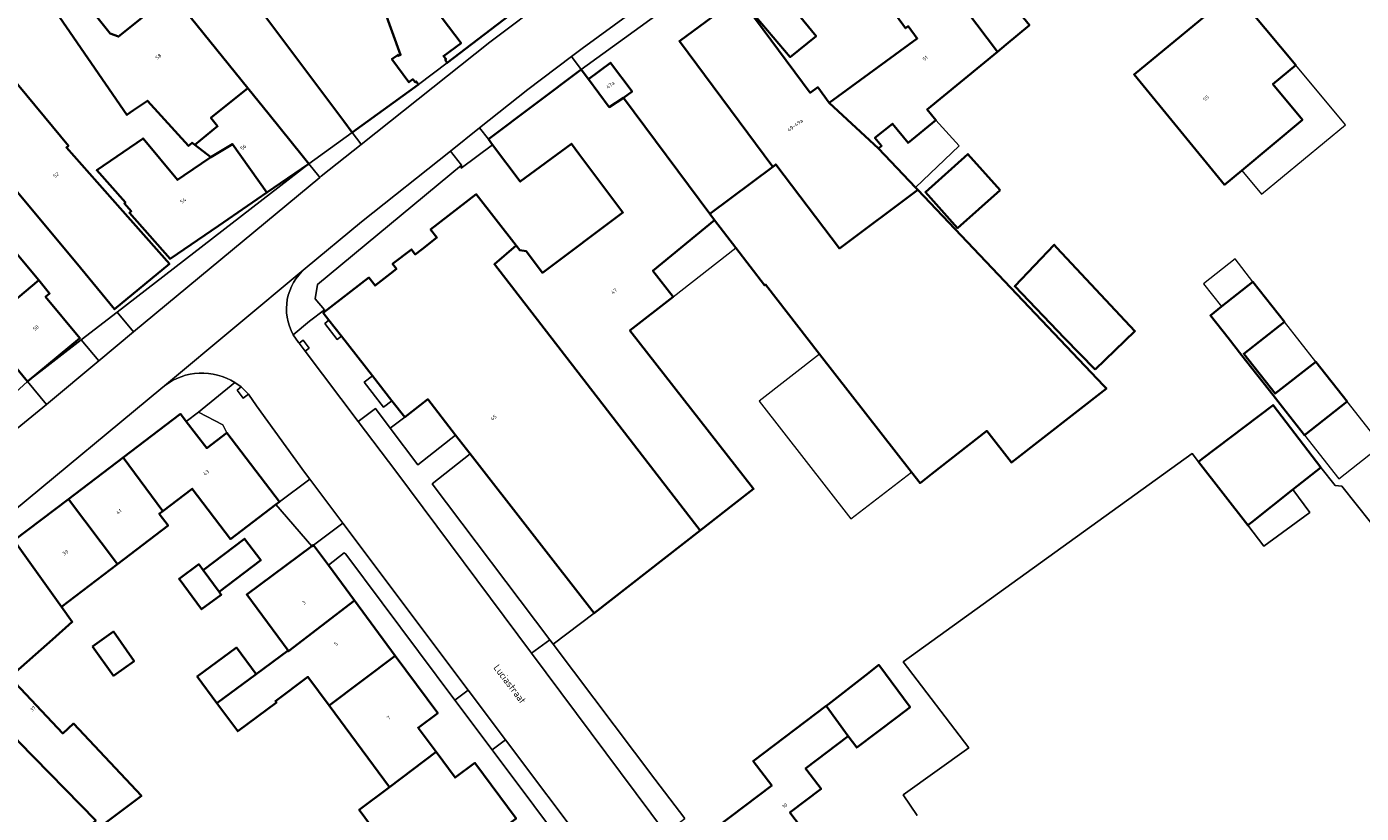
# Model space of a CAD drawing. Header units: metres. Extents: x 183400 to 185591, y 327112 to 329102.
# Tile 28 of 107: x 183898 to 184029, y 327821 to 327898. Entities that reach past the tile are written whole.
import ezdxf

# ---------------------------------------------------------------- set-up
doc = ezdxf.new("R2010")
doc.units = ezdxf.units.M
for name, color, linetype, lineweight in [('B-WE-GR-BOS-GV', 40, 'Continuous', 13), ('B-WE-GR-GROENVOORZIENING-GV', 80, 'Continuous', 18), ('B-WE-OG-BEBOUWING-GV', 7, 'Continuous', 35), ('B-WE-OG-BEBOUWING_HUISNUMMER-T18', 10, 'Continuous', 18), ('B-WE-OG-BEBOUWING_LUIFEL-GV', 7, 'Continuous', 18), ('B-WE-OG-BEBOUWING_STRAATNAAM-T35', 50, 'Continuous', 35), ('B-WE-OG-TERREIN_ERF-GV', 7, 'Continuous', 18), ('B-WE-VH-VERHARDING_ASFALT-GV', 252, 'Continuous', 18), ('B-WE-VH-VERHARDING_BETON-GV', 252, 'Continuous', 18), ('B-WE-VH-VERHARDING_BETONSTRAATSTEEN-GV', 252, 'Continuous', 18), ('B-WE-VH-VERHARDING_TEGEL-GV', 252, 'Continuous', 18)]:
    doc.layers.add(name, color=color, linetype=linetype, lineweight=lineweight)
doc.styles.add('NLCS-ISO-M200-T25', font='NLCS-ISO.ttf')

msp = doc.modelspace()

# ---------------------------------------------------------------- linework, layer by layer
at = {"layer": 'B-WE-GR-BOS-GV', "flags": 128}
msp.add_lwpolyline([(184035.773, 327842.107), (184027.289, 327852.747), (184026.66, 327852.823), (184025.218, 327854.585), (184022.479, 327852.417), (184024.14, 327850.162), (184019.621, 327846.832), (184018.027, 327848.893), (184013.194, 327855.15), (184012.566, 327855.963), (183984.091, 327835.455), (183990.573, 327826.988), (183984.091, 327822.358), (183985.469, 327820.321)], dxfattribs=at)
at = {"layer": 'B-WE-GR-GROENVOORZIENING-GV', "flags": 128}
msp.add_lwpolyline([(183917.478, 327857.999), (183917.093, 327858.786), (183914.699, 327860.021), (183913.478, 327859.12), (183915.498, 327856.492), (183917.478, 327857.999)], close=True, dxfattribs=at)
at = {"layer": 'B-WE-OG-BEBOUWING-GV', "flags": 128}
for points in [[(183993.382, 327895.54), (183994.23, 327896.235), (183996.523, 327898.153), (183994.89, 327900.148), (183997.451, 327902.245), (183999.167, 327900.149), (184002.106, 327902.527), (184000.338, 327904.711), (184001.912, 327905.985), (183990.174, 327920.322), (183982.376, 327915.009), (183984.961, 327911.214), (183989.248, 327913.71), (183994.99, 327906.522), (183993.809, 327905.578), (183991.326, 327903.594), (183988.779, 327906.782), (183986.375, 327904.861), (183993.382, 327895.54)], [(183921.624, 327914.536), (183921.525, 327914.46), (183925.977, 327908.456), (183929.618, 327911.095), (183934.56, 327904.199), (183934.285, 327903.922), (183934.39, 327903.774), (183934.753, 327904.047), (183940.549, 327896.392), (183938.819, 327895.108), (183939.067, 327894.806), (183938.99, 327894.739), (183939.195, 327894.438), (183946.538, 327900.067), (183941.251, 327906.964), (183942.537, 327907.949), (183942.674, 327909.743), (183940.837, 327912.14), (183939.069, 327912.473), (183938.244, 327911.84), (183936.936, 327913.547), (183932.348, 327910.03), (183926.204, 327918.046), (183921.624, 327914.536)], [(183980.146, 327913.49), (183980.001, 327913.391), (183971.5, 327907.491), (183974.42, 327903.285), (183975.745, 327904.365), (183977.028, 327902.792), (183979.353, 327904.687), (183984.322, 327897.853), (183984.589, 327898.047), (183985.477, 327896.825), (183976.79, 327890.51), (183981.664, 327886.01), (183981.966, 327886.257), (183981.32, 327887.046), (183983.03, 327888.446), (183984.575, 327886.558), (183987.314, 327888.801), (183986.446, 327889.861), (183993.382, 327895.54), (183986.375, 327904.861), (183986.35, 327904.841), (183983.753, 327908.925), (183980.146, 327913.49)], [(183919.542, 327891.954), (183912.052, 327901.252), (183911.507, 327900.813), (183906.811, 327897.03), (183905.992, 327897.345), (183903.319, 327900.663), (183908.069, 327904.49), (183905.197, 327908.056), (183904.5, 327908.921), (183904.39, 327908.833), (183899.749, 327905.094), (183897.841, 327903.557), (183907.633, 327889.318), (183908.281, 327889.764), (183909.662, 327890.714), (183913.69, 327886.26), (183914.06, 327886.57), (183914.318, 327886.373), (183916.576, 327888.191), (183915.905, 327889.024), (183919.542, 327891.954)], [(183968.511, 327905.695), (183965.959, 327903.623), (183965.832, 327903.52), (183967.931, 327900.935), (183972.966, 327895.002), (183975.513, 327897.069), (183972.041, 327901.346), (183968.511, 327905.695)], [(183967.931, 327900.935), (183962.06, 327896.58), (183971.246, 327884.197), (183971.547, 327884.438), (183977.813, 327876.171), (183985.546, 327881.921), (183985.302, 327882.178), (183981.664, 327886.01), (183976.79, 327890.51), (183975.679, 327892.038), (183974.938, 327891.489), (183967.931, 327900.935)], [(184022.758, 327894.216), (184016.74, 327901.479), (184006.846, 327893.28), (184015.745, 327882.434), (184017.442, 327883.85), (184023.422, 327888.841), (184020.511, 327892.354), (184022.758, 327894.216)], [(183952.386, 327893.782), (183943.248, 327886.926), (183943.658, 327886.38), (183946.381, 327882.751), (183951.412, 327886.475), (183952.162, 327885.476), (183956.483, 327879.716), (183948.556, 327873.769), (183946.972, 327875.881), (183946.326, 327875.986), (183945.963, 327876.454), (183943.84, 327874.608), (183964.085, 327848.371), (183967.41, 327850.963), (183969.354, 327852.479), (183957.186, 327868.086), (183961.452, 327871.412), (183959.454, 327873.97), (183965.527, 327878.96), (183965.06, 327879.57), (183956.55, 327890.98), (183955.142, 327890.078), (183953.11, 327892.82), (183952.386, 327893.782)], [(183953.11, 327892.82), (183955.142, 327890.078), (183956.55, 327890.98), (183957.402, 327891.607), (183955.282, 327894.447), (183953.11, 327892.82)], [(183885.263, 327884.049), (183890.441, 327877.806), (183896.272, 327870.775), (183898.951, 327873.031), (183896.473, 327876.018), (183893.179, 327879.989), (183892.986, 327880.221), (183896.011, 327882.73), (183899.482, 327878.546), (183903.053, 327874.242), (183906.431, 327870.17), (183911.826, 327874.645), (183906.986, 327880.114), (183901.676, 327886.113), (183901.868, 327886.273), (183896.193, 327893.115), (183890.869, 327888.699), (183885.263, 327884.049)], [(183925.54, 327884.509), (183924.897, 327885.307), (183921.642, 327889.348), (183919.542, 327891.954), (183915.905, 327889.024), (183916.576, 327888.191), (183914.318, 327886.373), (183915.91, 327885.16), (183918.036, 327886.443), (183921.408, 327881.668), (183925.54, 327884.509)], [(183875.861, 327879.589), (183885.19, 327870.13), (183890.717, 327863.404), (183894.217, 327859.746), (183894.728, 327860.218), (183882.669, 327873.106), (183886.726, 327876.535), (183897.843, 327863.046), (183903.006, 327867.328), (183899.628, 327871.4), (183900.028, 327871.732), (183898.951, 327873.031), (183896.272, 327870.775), (183890.441, 327877.806), (183885.263, 327884.049), (183883.623, 327886.027), (183882.923, 327885.446), (183875.861, 327879.589)], [(183915.91, 327885.16), (183913.259, 327883.34), (183912.625, 327882.905), (183909.225, 327887.003), (183904.66, 327883.864), (183907.483, 327880.674), (183907.393, 327880.594), (183908.069, 327879.83), (183907.88, 327879.663), (183911.895, 327875.126), (183916.652, 327878.397), (183921.408, 327881.668), (183918.036, 327886.443), (183915.91, 327885.16)], [(183993.633, 327881.909), (183990.466, 327885.449), (183986.291, 327881.716), (183989.46, 327878.175), (183993.633, 327881.909)], [(183965.06, 327879.57), (183965.527, 327878.96), (183967.624, 327876.224), (183970.447, 327872.541), (183970.528, 327872.604), (183975.864, 327865.759), (183984.931, 327854.129), (183985.764, 327853.061), (183986.934, 327853.973), (183992.333, 327858.183), (183994.762, 327855.068), (184004.115, 327862.36), (184003.829, 327862.661), (183985.546, 327881.921), (183977.813, 327876.171), (183971.547, 327884.438), (183971.246, 327884.197), (183965.06, 327879.57)], [(183964.085, 327848.371), (183943.84, 327874.608), (183945.963, 327876.454), (183942.049, 327881.502), (183937.552, 327878.015), (183938.165, 327877.225), (183936.703, 327876.092), (183936.039, 327875.577), (183935.659, 327876.067), (183933.81, 327874.633), (183934.19, 327874.143), (183933.582, 327873.672), (183932.08, 327872.507), (183931.468, 327873.297), (183926.979, 327869.816), (183927.54, 327869.097), (183928.776, 327867.512), (183931.819, 327863.611), (183933.745, 327861.142), (183934.999, 327859.534), (183937.266, 327861.303), (183940.013, 327857.78), (183941.457, 327855.928), (183953.675, 327840.256), (183964.085, 327848.371)], [(184003.01, 327864.23), (184006.918, 327868.028), (183999.244, 327876.206), (183998.98, 327876.53), (183995.08, 327872.44), (183999.99, 327867.31), (184003.01, 327864.23)], [(184027.816, 327861.074), (184024.727, 327865.006), (184020.73, 327861.86), (184017.637, 327865.788), (184021.639, 327868.938), (184018.55, 327872.87), (184015.454, 327870.438), (184014.35, 327869.57), (184016.09, 327867.35), (184017.441, 327865.634), (184020.533, 327861.705), (184021.237, 327860.811), (184021.45, 327860.54), (184023.619, 327857.778), (184027.816, 327861.074)], [(183913.478, 327859.12), (183912.902, 327859.87), (183907.254, 327855.578), (183911.175, 327850.298), (183914.077, 327852.503), (183917.846, 327847.543), (183922.316, 327850.94), (183922.655, 327851.197), (183917.478, 327857.999), (183915.498, 327856.492), (183913.478, 327859.12)], [(184013.194, 327855.15), (184018.027, 327848.893), (184018.42, 327849.204), (184022.479, 327852.417), (184025.218, 327854.585), (184020.533, 327860.738), (184013.555, 327855.425), (184013.194, 327855.15)], [(183907.254, 327855.578), (183901.868, 327851.485), (183906.702, 327845.077), (183911.697, 327848.874), (183910.82, 327850.028), (183911.175, 327850.298), (183907.254, 327855.578)], [(183906.702, 327845.077), (183901.868, 327851.485), (183896.496, 327847.403), (183896.585, 327847.286), (183901.18, 327840.881), (183906.702, 327845.077)], [(183897, 327827.56), (183904.56, 327819.83), (183901.6, 327817.146), (183904.139, 327814.345), (183907.543, 327817.197), (183905.53, 327819.6), (183909.07, 327822.25), (183902.39, 327829.37), (183901.32, 327828.4), (183896.11, 327833.94), (183900.312, 327837.66), (183902.257, 327839.382), (183901.18, 327840.881), (183896.585, 327847.286), (183893.92, 327844.948), (183887.69, 327839.485), (183897, 327827.56)], [(183915.136, 327844.478), (183916.724, 327842.332), (183920.821, 327845.445), (183919.206, 327847.571), (183915.136, 327844.478)], [(183927.477, 327844.965), (183926.015, 327846.942), (183925.856, 327846.825), (183919.436, 327842.081), (183923.518, 327836.556), (183923.56, 327836.499), (183930.05, 327841.484), (183927.477, 327844.965)], [(183916.724, 327842.332), (183915.136, 327844.478), (183914.709, 327845.055), (183912.772, 327843.621), (183914.991, 327840.623), (183916.928, 327842.057), (183916.724, 327842.332)], [(183930.05, 327841.484), (183923.56, 327836.499), (183923.518, 327836.556), (183920.373, 327834.232), (183916.504, 327831.374), (183918.548, 327828.607), (183922.369, 327831.43), (183922.256, 327831.583), (183925.473, 327833.96), (183927.555, 327831.141), (183934.074, 327836.042), (183930.05, 327841.484)], [(183904.26, 327836.97), (183906.3, 327834.08), (183908.35, 327835.53), (183906.32, 327838.42), (183904.26, 327836.97)], [(183916.504, 327831.374), (183920.373, 327834.232), (183918.436, 327836.854), (183914.567, 327833.996), (183916.504, 327831.374)], [(183938.085, 327826.58), (183936.321, 327828.963), (183938.251, 327830.393), (183934.074, 327836.042), (183927.555, 327831.141), (183933.501, 327823.093), (183938.085, 327826.58)], [(183978.668, 327828.124), (183979.52, 327827), (183983.53, 327830.04), (183984.771, 327830.99), (183981.685, 327835.14), (183980.43, 327834.14), (183976.692, 327831.257), (183976.514, 327831.122), (183978.668, 327828.124)], [(183971.631, 327811.452), (183976.9, 327815.38), (183979.105, 327817.05), (183979.002, 327817.182), (183976.799, 327815.514), (183972.94, 327820.61), (183976.01, 327822.93), (183974.61, 327824.78), (183974.478, 327824.954), (183978.668, 327828.124), (183976.514, 327831.122), (183969.325, 327825.679), (183971.148, 327823.272), (183965.767, 327819.197), (183971.631, 327811.452)], [(183938.085, 327826.58), (183933.501, 327823.093), (183930.517, 327820.889), (183936.471, 327812.83), (183945.966, 327820.019), (183941.917, 327825.498), (183939.955, 327824.054), (183938.085, 327826.58)]]:
    msp.add_lwpolyline(points, close=True, dxfattribs=at)
msp.add_lwpolyline([(183918.673, 327902.517), (183928.998, 327888.697), (183929.837, 327887.574), (183929.837, 327887.574), (183936.364, 327892.308), (183936.136, 327892.619), (183936.033, 327892.524), (183935.785, 327892.819), (183935.405, 327892.532), (183933.737, 327894.814), (183934.343, 327895.231), (183934.338, 327895.13), (183934.598, 327895.228), (183932.116, 327902.061)], dxfattribs=at)
at = {"layer": 'B-WE-OG-BEBOUWING_LUIFEL-GV', "flags": 128}
for points in [[(184022.758, 327894.216), (184020.511, 327892.354), (184023.422, 327888.841), (184017.442, 327883.85), (184019.393, 327881.496), (184027.655, 327888.342), (184022.758, 327894.216)], [(183987.314, 327888.801), (183984.575, 327886.558), (183983.03, 327888.446), (183981.32, 327887.046), (183981.966, 327886.257), (183981.664, 327886.01), (183985.302, 327882.178), (183989.595, 327886.253), (183987.314, 327888.801)], [(183965.527, 327878.96), (183959.454, 327873.97), (183961.452, 327871.412), (183967.624, 327876.224), (183965.527, 327878.96)], [(184015.454, 327870.438), (184018.55, 327872.87), (184016.779, 327875.124), (184013.68, 327872.69), (184015.454, 327870.438)], [(184021.639, 327868.938), (184017.637, 327865.788), (184020.73, 327861.86), (184024.727, 327865.006), (184021.639, 327868.938)], [(183984.931, 327854.129), (183975.864, 327865.759), (183969.897, 327861.105), (183978.924, 327849.532), (183984.931, 327854.129)], [(184023.619, 327857.778), (184026.998, 327853.476), (184031.194, 327856.772), (184027.816, 327861.074), (184023.619, 327857.778)]]:
    msp.add_lwpolyline(points, close=True, dxfattribs=at)
at = {"layer": 'B-WE-OG-TERREIN_ERF-GV', "flags": 128}
for points in [[(183976.79, 327890.51), (183985.477, 327896.825), (183984.589, 327898.047), (183984.322, 327897.853), (183979.353, 327904.687), (183977.028, 327902.792), (183975.745, 327904.365), (183974.42, 327903.285), (183971.5, 327907.491), (183968.511, 327905.695), (183972.041, 327901.346), (183975.513, 327897.069), (183972.966, 327895.002), (183967.931, 327900.935), (183974.938, 327891.489), (183975.679, 327892.038), (183976.79, 327890.51)], [(183936.364, 327892.308), (183939.195, 327894.438), (183938.99, 327894.739), (183939.067, 327894.806), (183938.819, 327895.108), (183940.549, 327896.392), (183934.753, 327904.047), (183934.39, 327903.774), (183932.116, 327902.061), (183934.598, 327895.228), (183934.338, 327895.13), (183934.343, 327895.231), (183933.737, 327894.814), (183935.405, 327892.532), (183935.785, 327892.819), (183936.033, 327892.524), (183936.136, 327892.619), (183936.364, 327892.308)], [(183965.832, 327903.52), (183962.022, 327900.768), (183959.745, 327899.117), (183952.386, 327893.782), (183953.11, 327892.82), (183955.282, 327894.447), (183957.402, 327891.607), (183956.55, 327890.98), (183965.06, 327879.57), (183971.246, 327884.197), (183962.06, 327896.58), (183967.931, 327900.935), (183965.832, 327903.52)], [(184017.442, 327883.85), (184015.745, 327882.434), (184006.846, 327893.28), (184016.74, 327901.479), (184022.758, 327894.216), (184020.511, 327892.354), (184023.422, 327888.841), (184017.442, 327883.85)], [(183993.633, 327881.909), (183989.46, 327878.175), (183986.291, 327881.716), (183990.466, 327885.449), (183993.633, 327881.909)], [(183894.728, 327860.218), (183897.843, 327863.046), (183886.726, 327876.535), (183882.669, 327873.106), (183894.728, 327860.218)], [(184003.01, 327864.23), (183999.99, 327867.31), (183995.08, 327872.44), (183998.98, 327876.53), (183999.244, 327876.206), (184006.918, 327868.028), (184003.01, 327864.23)], [(184024.727, 327865.006), (184027.816, 327861.074), (184023.619, 327857.778), (184021.45, 327860.54), (184021.237, 327860.811), (184020.533, 327861.705), (184017.441, 327865.634), (184016.09, 327867.35), (184014.35, 327869.57), (184015.454, 327870.438), (184018.55, 327872.87), (184021.639, 327868.938), (184017.637, 327865.788), (184020.73, 327861.86), (184024.727, 327865.006)], [(184022.479, 327852.417), (184018.42, 327849.204), (184018.027, 327848.893), (184019.621, 327846.832), (184024.14, 327850.162), (184022.479, 327852.417)], [(183916.724, 327842.332), (183916.928, 327842.057), (183914.991, 327840.623), (183912.772, 327843.621), (183914.709, 327845.055), (183915.136, 327844.478), (183919.206, 327847.571), (183920.821, 327845.445), (183916.724, 327842.332)], [(183904.26, 327836.97), (183906.32, 327838.42), (183908.35, 327835.53), (183906.3, 327834.08), (183904.26, 327836.97)]]:
    msp.add_lwpolyline(points, close=True, dxfattribs=at)
for points in [[(183912.052, 327901.252), (183919.542, 327891.954), (183921.642, 327889.348), (183924.897, 327885.307), (183925.54, 327884.509), (183925.54, 327884.509), (183921.408, 327881.668), (183916.652, 327878.397), (183911.895, 327875.126), (183907.88, 327879.663), (183908.069, 327879.83), (183907.393, 327880.594), (183907.483, 327880.674), (183904.66, 327883.864), (183909.225, 327887.003), (183912.625, 327882.905), (183913.259, 327883.34), (183915.91, 327885.16), (183914.318, 327886.373), (183914.06, 327886.57), (183913.69, 327886.26), (183909.662, 327890.714), (183908.281, 327889.764), (183907.633, 327889.318), (183897.841, 327903.557)], [(183896.473, 327876.018), (183898.951, 327873.031), (183900.028, 327871.732), (183899.628, 327871.4), (183903.006, 327867.328), (183897.843, 327863.046), (183903.142, 327867.152), (183906.677, 327869.892), (183925.54, 327884.509), (183929.837, 327887.574), (183928.998, 327888.697), (183918.673, 327902.517)], [(183903.319, 327900.663), (183905.992, 327897.345), (183906.811, 327897.03), (183911.507, 327900.813)], [(183996.523, 327898.153), (183994.23, 327896.235), (183993.382, 327895.54), (183986.446, 327889.861), (183987.314, 327888.801), (183984.575, 327886.558), (183983.03, 327888.446), (183981.32, 327887.046), (183981.966, 327886.257), (183981.664, 327886.01), (183985.302, 327882.178), (183985.546, 327881.921), (184003.829, 327862.661), (184004.115, 327862.36), (183994.762, 327855.068), (183992.333, 327858.183), (183986.934, 327853.973), (183985.764, 327853.061), (183984.931, 327854.129), (183975.864, 327865.759), (183970.528, 327872.604), (183970.447, 327872.541), (183967.624, 327876.224), (183965.527, 327878.96), (183959.454, 327873.97), (183961.452, 327871.412), (183957.186, 327868.086), (183969.354, 327852.479), (183967.41, 327850.963), (183964.085, 327848.371), (183953.675, 327840.256), (183949.614, 327837.191), (183959.64, 327823.906), (183962.577, 327820.014)], [(183896.193, 327893.115), (183901.868, 327886.273), (183901.676, 327886.113), (183906.986, 327880.114), (183911.826, 327874.645), (183906.431, 327870.17), (183903.053, 327874.242), (183899.482, 327878.546), (183896.011, 327882.73)], [(183985.469, 327820.321), (183984.091, 327822.358), (183990.573, 327826.988), (183984.091, 327835.455), (184012.566, 327855.963), (184013.194, 327855.15), (184013.555, 327855.425), (184020.533, 327860.738), (184025.218, 327854.585), (184026.66, 327852.823), (184027.289, 327852.747), (184035.773, 327842.107)], [(183936.471, 327812.83), (183930.517, 327820.889), (183933.501, 327823.093), (183927.555, 327831.141), (183925.473, 327833.96), (183922.256, 327831.583), (183922.369, 327831.43), (183918.548, 327828.607), (183916.504, 327831.374), (183914.567, 327833.996), (183918.436, 327836.854), (183920.373, 327834.232), (183923.518, 327836.556), (183919.436, 327842.081), (183925.856, 327846.825), (183922.316, 327850.94), (183917.846, 327847.543), (183914.077, 327852.503), (183911.175, 327850.298), (183910.82, 327850.028), (183911.697, 327848.874), (183906.702, 327845.077), (183901.18, 327840.881), (183902.257, 327839.382), (183900.312, 327837.66), (183896.11, 327833.94), (183901.32, 327828.4), (183902.39, 327829.37), (183909.07, 327822.25), (183905.53, 327819.6)], [(183951.809, 327815.805), (183943.609, 327826.769), (183939.947, 327831.667), (183929.19, 327846.05), (183929.03, 327846.17), (183927.477, 327844.965), (183930.05, 327841.484), (183934.074, 327836.042), (183938.251, 327830.393), (183936.321, 327828.963), (183938.085, 327826.58), (183939.955, 327824.054), (183941.917, 327825.498), (183945.966, 327820.019)], [(183965.767, 327819.197), (183971.148, 327823.272), (183969.325, 327825.679), (183976.514, 327831.122), (183976.692, 327831.257), (183980.43, 327834.14), (183981.685, 327835.14), (183984.771, 327830.99), (183983.53, 327830.04), (183979.52, 327827), (183978.668, 327828.124), (183974.478, 327824.954), (183974.61, 327824.78), (183976.01, 327822.93), (183972.94, 327820.61), (183976.799, 327815.514)], [(183904.56, 327819.83), (183897, 327827.56)]]:
    msp.add_lwpolyline(points, dxfattribs=at)
at = {"layer": 'B-WE-VH-VERHARDING_ASFALT-GV', "flags": 128}
for points in [[(183882.133, 327838.452), (183910.979, 327862.324), (183911.349, 327862.633), (183925.207, 327874.194), (183930.733, 327878.777), (183939.499, 327885.746), (183942.37, 327888.03), (183947.115, 327891.802), (183951.418, 327895.06), (183952.471, 327895.857), (183958.77, 327900.453)], [(183949.324, 327900.983), (183943.383, 327896.461), (183930.711, 327886.406), (183926.78, 327883.287), (183926.628, 327883.161), (183908.288, 327867.934), (183904.863, 327865.091), (183899.703, 327860.806), (183899.703, 327860.806), (183896.469, 327858.121)]]:
    msp.add_lwpolyline(points, dxfattribs=at)
msp.add_lwpolyline([(183960.694, 327818.604), (183947.491, 327836.292), (183934.11, 327854.22), (183930.423, 327859.107), (183925.199, 327866.03), (183924.597, 327866.828), (183924.551, 327866.889), (183924.016, 327867.668, -0.359926), (183925.207, 327874.194), (183911.349, 327862.633, -0.3142226), (183918.274, 327862.955), (183918.882, 327862.516), (183919.609, 327861.812), (183920.406, 327860.648), (183925.13, 327854.126), (183925.644, 327853.442), (183928.899, 327849.108), (183941.26, 327832.653), (183944.933, 327827.764), (183953.156, 327816.817)], format="xyb", dxfattribs=at)
at = {"layer": 'B-WE-VH-VERHARDING_BETON-GV', "flags": 128}
for points in [[(183927.54, 327869.097), (183927.132, 327868.758), (183928.352, 327867.195), (183928.776, 327867.512), (183927.54, 327869.097)], [(183925.199, 327866.03), (183925.598, 327866.331), (183924.996, 327867.129), (183924.597, 327866.828), (183925.199, 327866.03)], [(183931.819, 327863.611), (183931.005, 327863), (183932.913, 327860.528), (183933.745, 327861.142), (183931.819, 327863.611)], [(183919.609, 327861.812), (183918.882, 327862.516), (183918.483, 327862.215), (183919.086, 327861.417), (183919.609, 327861.812)]]:
    msp.add_lwpolyline(points, close=True, dxfattribs=at)
at = {"layer": 'B-WE-VH-VERHARDING_BETONSTRAATSTEEN-GV', "flags": 128}
for points in [[(183959.745, 327899.117), (183958.77, 327900.453), (183952.471, 327895.857), (183951.418, 327895.06), (183952.386, 327893.782), (183959.745, 327899.117)], [(183925.54, 327884.509), (183926.537, 327883.271), (183926.628, 327883.161), (183926.78, 327883.287), (183930.711, 327886.406), (183930.669, 327886.46), (183929.837, 327887.574), (183925.54, 327884.509)], [(183943.658, 327886.38), (183943.248, 327886.926), (183942.37, 327888.03), (183939.499, 327885.746), (183940.588, 327884.376), (183940.546, 327884.07), (183943.658, 327886.38)], [(183906.677, 327869.892), (183903.142, 327867.152), (183904.863, 327865.091), (183908.288, 327867.934), (183906.677, 327869.892)], [(183896.469, 327858.121), (183899.703, 327860.806), (183897.843, 327863.046), (183894.728, 327860.218), (183896.469, 327858.121)], [(183933.568, 327858.454), (183936.276, 327854.866), (183940.013, 327857.78), (183937.266, 327861.303), (183934.999, 327859.534), (183933.568, 327858.454)], [(183930.423, 327859.107), (183934.11, 327854.22), (183947.491, 327836.292), (183949.283, 327837.63), (183937.691, 327852.992), (183941.457, 327855.928), (183940.013, 327857.78), (183936.276, 327854.866), (183933.568, 327858.454), (183932.113, 327860.383), (183930.423, 327859.107)], [(183949.614, 327837.191), (183953.675, 327840.256), (183941.457, 327855.928), (183937.691, 327852.992), (183949.283, 327837.63), (183949.614, 327837.191)], [(183925.644, 327853.442), (183922.655, 327851.197), (183922.316, 327850.94), (183925.856, 327846.825), (183926.015, 327846.942), (183928.899, 327849.108), (183925.644, 327853.442)], [(183943.609, 327826.769), (183944.933, 327827.764), (183941.26, 327832.653), (183939.947, 327831.667), (183943.609, 327826.769)]]:
    msp.add_lwpolyline(points, close=True, dxfattribs=at)
at = {"layer": 'B-WE-VH-VERHARDING_TEGEL-GV', "flags": 128}
for points in [[(183930.711, 327886.406), (183943.383, 327896.461), (183949.324, 327900.983), (183950.599, 327901.913), (183949.902, 327902.868), (183946.538, 327900.067), (183939.195, 327894.438), (183936.364, 327892.308), (183929.837, 327887.574), (183930.669, 327886.46), (183930.711, 327886.406)], [(183942.37, 327888.03), (183943.248, 327886.926), (183952.386, 327893.782), (183951.418, 327895.06), (183947.115, 327891.802), (183942.37, 327888.03)], [(183928.776, 327867.512), (183928.352, 327867.195), (183927.132, 327868.758), (183927.54, 327869.097), (183926.979, 327869.816), (183931.468, 327873.297), (183932.08, 327872.507), (183933.582, 327873.672), (183934.19, 327874.143), (183933.81, 327874.633), (183935.659, 327876.067), (183936.039, 327875.577), (183936.703, 327876.092), (183938.165, 327877.225), (183937.552, 327878.015), (183942.049, 327881.502), (183945.963, 327876.454), (183946.326, 327875.986), (183946.972, 327875.881), (183948.556, 327873.769), (183956.483, 327879.716), (183952.162, 327885.476), (183951.412, 327886.475), (183946.381, 327882.751), (183943.658, 327886.38), (183940.546, 327884.07), (183940.588, 327884.376), (183926.422, 327872.602), (183926.186, 327871.207), (183927.086, 327870.118), (183925.621, 327868.986), (183924.016, 327867.668), (183924.551, 327866.889), (183924.597, 327866.828), (183924.996, 327867.129), (183925.598, 327866.331), (183925.199, 327866.03), (183930.423, 327859.107), (183932.113, 327860.383), (183933.568, 327858.454), (183934.999, 327859.534), (183933.745, 327861.142), (183932.913, 327860.528), (183931.005, 327863), (183931.819, 327863.611), (183928.776, 327867.512)], [(183906.677, 327869.892), (183908.288, 327867.934), (183926.628, 327883.161), (183926.537, 327883.271), (183925.54, 327884.509), (183906.677, 327869.892)], [(183897.843, 327863.046), (183899.703, 327860.806), (183904.863, 327865.091), (183903.142, 327867.152), (183897.843, 327863.046)], [(183918.274, 327862.955), (183914.699, 327860.021), (183917.093, 327858.786), (183917.478, 327857.999), (183922.655, 327851.197), (183925.644, 327853.442), (183925.13, 327854.126), (183920.406, 327860.648), (183919.609, 327861.812), (183919.086, 327861.417), (183918.483, 327862.215), (183918.882, 327862.516), (183918.274, 327862.955)], [(183927.477, 327844.965), (183929.03, 327846.17), (183929.19, 327846.05), (183939.947, 327831.667), (183941.26, 327832.653), (183928.899, 327849.108), (183926.015, 327846.942), (183927.477, 327844.965)], [(183947.491, 327836.292), (183960.694, 327818.604), (183962.311, 327819.808), (183962.445, 327819.911), (183962.577, 327820.014), (183959.64, 327823.906), (183949.614, 327837.191), (183949.283, 327837.63), (183947.491, 327836.292)], [(183951.809, 327815.805), (183953.156, 327816.817), (183944.933, 327827.764), (183943.609, 327826.769), (183951.809, 327815.805)]]:
    msp.add_lwpolyline(points, close=True, dxfattribs=at)
msp.add_lwpolyline([(183924.016, 327867.668), (183925.621, 327868.986), (183927.086, 327870.118), (183926.186, 327871.207), (183926.422, 327872.602), (183940.588, 327884.376), (183939.499, 327885.746), (183930.733, 327878.777), (183925.207, 327874.194, 0.359926)], format="xyb", close=True, dxfattribs=at)
msp.add_lwpolyline([(183896.496, 327847.403), (183901.868, 327851.485), (183907.254, 327855.578), (183912.902, 327859.87), (183913.478, 327859.12), (183914.699, 327860.021), (183918.274, 327862.955, 0.3142226), (183911.349, 327862.633), (183910.979, 327862.324), (183882.133, 327838.452)], format="xyb", dxfattribs=at)

# ---------------------------------------------------------------- texts
at = {"layer": 'B-WE-OG-BEBOUWING_HUISNUMMER-T18', "char_height": 0.36, "attachment_point": 5, "style": 'NLCS-ISO-M200-T25'}
for s, insert, rotation in [('58', (183910.735, 327895.055), 38.9), ('51', (183986.269, 327894.886), 39.3), ('47a', (183955.256, 327892.263), 36.7), ('55', (184013.922, 327890.962), 39.4), ('49-49a', (183973.453, 327888.298), 36), ('56', (183919.092, 327886.137), 38.9), ('52', (183900.657, 327883.395), 39.7), ('54', (183913.175, 327880.86), 34.5), ('47', (183955.626, 327871.942), 37.9), ('50', (183898.668, 327868.334), 39.5), ('45', (183943.751, 327859.491), 37.9), ('43', (183915.438, 327854.075), 37.3), ('41', (183906.847, 327850.244), 37.2), ('39', (183901.58, 327846.208), 37.2), ('3', (183925.074, 327841.273), 36.5), ('5', (183928.229, 327837.22), 36.5), ('37', (183898.38, 327830.816), 43.2), ('7', (183933.414, 327829.942), 36.5), ('10', (183972.436, 327821.287), 37.1)]:
    msp.add_mtext(s, dxfattribs=dict(at, insert=insert, rotation=rotation))
at = {"layer": 'B-WE-OG-BEBOUWING_STRAATNAAM-T35', "insert": (183945.352, 327833.266), "char_height": 0.7, "attachment_point": 5, "rotation": 307.2, "style": 'NLCS-ISO-M200-T25'}
msp.add_mtext('Luciastraat', dxfattribs=at)

doc.saveas('drawing.dxf')
